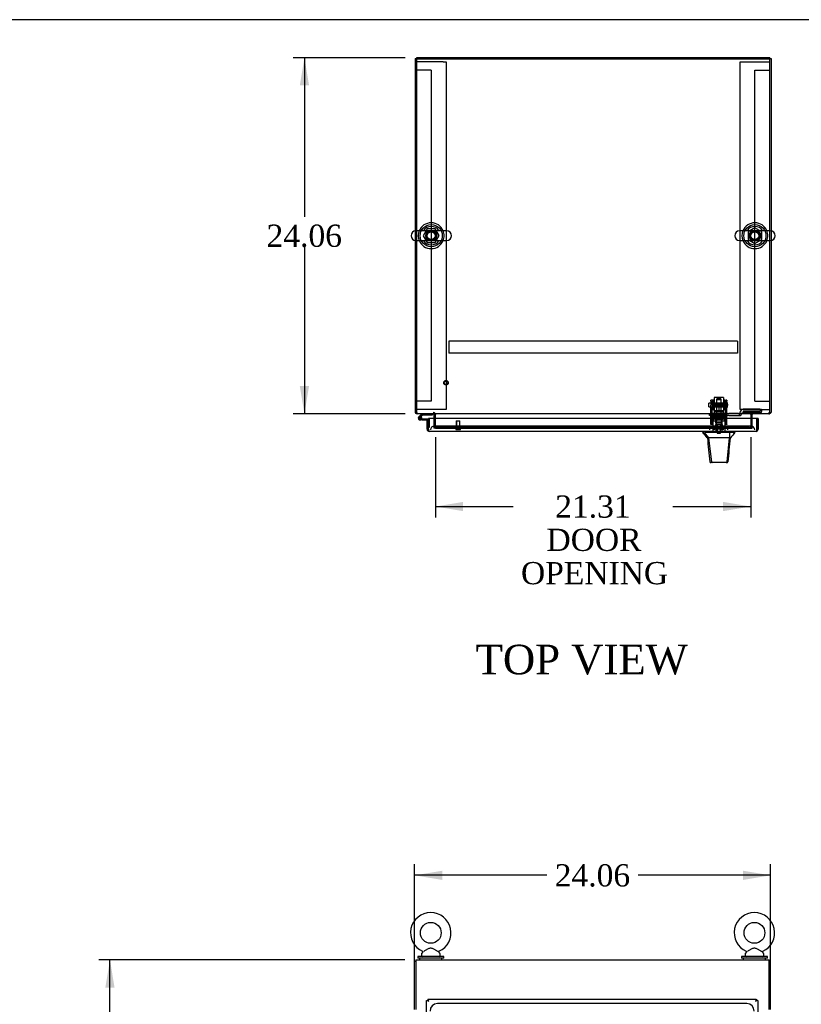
# Model space of a CAD drawing. Header units: inches. Extents: x 1 to 299, y -2 to 199.
# Tile 6 of 11: x 54 to 107, y 132 to 199. Entities that reach past the tile are written whole.
import ezdxf
from ezdxf.enums import TextEntityAlignment as Align
from ezdxf.lldxf.tags import DXFTag

# ---------------------------------------------------------------- set-up
doc = ezdxf.new("R2010")
doc.units = ezdxf.units.IN
doc.header["$MEASUREMENT"] = 0
for name, color, linetype in [('COM50677-1', 7, 'Continuous'), ('COM53964-2', 7, 'Continuous'), ('COM55523', 7, 'Continuous'), ('COM70215', 7, 'Continuous'), ('COM70220', 7, 'Continuous'), ('COM70757-2', 7, 'Continuous'), ('COM70763-2', 7, 'Continuous'), ('COM70764-7', 7, 'Continuous'), ('COM70838', 7, 'Continuous'), ('COM70839-3', 7, 'Continuous'), ('COM71203-5', 7, 'Continuous'), ('COM71205-7', 7, 'Continuous'), ('COM71206-4', 7, 'Continuous'), ('Default', 7, 'Continuous'), ('HAN86294', 7, 'Continuous'), ('HAN86294_NUT', 7, 'Continuous'), ('HAN86294_SCREW', 7, 'Continuous'), ('HAN86294_WASHER', 7, 'Continuous'), ('HAN_NUT', 7, 'Continuous'), ('NTS18024', 7, 'Continuous'), ('NTS18147', 7, 'Continuous'), ('ROL87452', 7, 'Continuous'), ('RVT17786', 7, 'Continuous'), ('RVT19000', 7, 'Continuous'), ('SCS86415', 7, 'Continuous'), ('SPC87322', 7, 'Continuous'), ('STD26122', 7, 'Continuous'), ('STD26258', 7, 'Continuous'), ('WAF25376', 7, 'Continuous'), ('WAF25377', 7, 'Continuous'), ('WAM254785', 7, 'Continuous'), ('WAM30038', 7, 'Continuous')]:
    doc.layers.add(name, color=color, linetype=linetype)
doc.styles.add('SEACAD_Times_New_Roman', font='times.ttf')
tags = doc.linetypes.add('HIDDEN2', pattern=[0.1875, 0.125, -0.0625]).pattern_tags.tags
tags[6:7] = [DXFTag(74, 4), DXFTag(75, 0), DXFTag(340, '0'), DXFTag(46, 0.0), DXFTag(50, 0.0), DXFTag(44, 0.0), DXFTag(45, 0.0)]
tags[4:5] = [DXFTag(74, 4), DXFTag(75, 0), DXFTag(340, '0'), DXFTag(46, 0.0), DXFTag(50, 0.0), DXFTag(44, 0.0), DXFTag(45, 0.0)]
doc.dimstyles.new('HAMMOND_(STH_-_300x200)', dxfattribs={"dimtxt": 1.5, "dimasz": 1.875, "dimexe": 0.75, "dimexo": 0.75, "dimgap": 0.375, "dimtad": 0, "dimtih": 1, "dimtoh": 1, "dimzin": 0, "dimdsep": 46, "dimtxsty": 'SEACAD_Times_New_Roman', "dimblk1": '_SE_FILLED', "dimblk2": '_SE_FILLED', "dimsah": 1, "dimcen": 0.75, "dimadec": 0, "dimazin": 0, "dimtfac": 0.8, "dimtofl": 0, "dimtmove": 0, "dimatfit": 3, "dimfxl": 1, "dimtolj": 1, "dimtzin": 0, "dimarcsym": 0})

# ---------------------------------------------------------------- blocks, each defined once
blk = doc.blocks.new('SE')
at = {"layer": 'COM70220', "color": 7, "linetype": 'HIDDEN2'}
for p, q in [((103.313, 132.444), (82.408, 132.444)), ((103.313, 132.443), (82.408, 132.443))]:
    blk.add_line(p, q, dxfattribs=at)
for centre, radius, start, end in [((82.408, 131.944), 0.5, 90, 180), ((82.408, 131.944), 0.499, 90, 180), ((103.313, 131.944), 0.5, 0, 90), ((103.313, 131.944), 0.499, 0, 90)]:
    blk.add_arc(centre, radius, start, end, dxfattribs=at)
at = {"layer": 'COM70757-2', "color": 7, "linetype": 'Continuous'}
for p, q in [((81.673, 70.307), (81.673, 132.649)), ((81.673, 132.649), (81.729, 132.649)), ((81.768, 132.649), (81.729, 132.649)), ((81.768, 132.744), (103.953, 132.744)), ((81.768, 132.744), (81.768, 132.688)), ((81.768, 132.65), (81.768, 132.688)), ((81.813, 132.604), (81.768, 132.65)), ((81.815, 132.602), (81.816, 132.601)), ((81.816, 132.602), (81.816, 132.601)), ((81.816, 132.602), (81.816, 132.602)), ((81.816, 132.601), (81.816, 132.601)), ((103.905, 132.602), (103.905, 132.601)), ((103.905, 132.602), (103.905, 132.602)), ((103.905, 132.602), (103.905, 132.602)), ((103.905, 132.601), (103.905, 132.602)), ((103.905, 132.601), (103.905, 132.601)), ((103.908, 132.605), (103.953, 132.649)), ((103.953, 132.744), (103.953, 132.688)), ((103.953, 132.65), (103.953, 132.688)), ((103.953, 132.649), (103.992, 132.649)), ((104.048, 132.649), (103.992, 132.649)), ((104.048, 132.649), (104.048, 70.307))]:
    blk.add_line(p, q, dxfattribs=at)
for centre, start, end in [((82.297, 133.579), 238.56128, 243.76327), ((80.838, 132.12), 26.23673, 31.43872), ((104.883, 132.12), 148.56128, 153.76327), ((103.423, 133.579), 296.23673, 301.43872)]:
    blk.add_arc(centre, 1.09, start, end, dxfattribs=at)
at = {"layer": 'COM70764-7', "color": 7, "linetype": 'Continuous'}
for p, q in [((80.956, 135.399), (104.826, 135.399)), ((80.956, 135.399), (80.956, 135.256)), ((80.956, 135.256), (80.956, 132.054)), ((104.826, 135.256), (104.826, 135.399)), ((104.826, 132.054), (104.826, 135.256))]:
    blk.add_line(p, q, dxfattribs=at)
at = {"layer": 'COM71203-5', "color": 7, "linetype": 'Continuous'}
for p, q in [((80.861, 132.054), (80.861, 135.304)), ((80.861, 135.304), (80.956, 135.304))]:
    blk.add_line(p, q, dxfattribs=at)
at = {"layer": 'COM71206-4', "color": 7, "linetype": 'Continuous'}
for p in [(104.826, 135.304), (104.921, 132.054)]:
    blk.add_line(p, (104.921, 135.304), dxfattribs=at)
at = {"layer": 'SCS86415', "color": 7, "linetype": 'Continuous'}
for p, q in [((81.331, 135.819), (81.331, 135.699)), ((81.41, 135.935), (81.345, 135.857)), ((82.567, 135.857), (82.501, 135.937)), ((82.581, 135.699), (82.581, 135.819)), ((103.201, 135.819), (103.201, 135.699)), ((103.28, 135.935), (103.215, 135.857)), ((104.437, 135.857), (104.371, 135.937)), ((104.451, 135.699), (104.451, 135.819))]:
    blk.add_line(p, q, dxfattribs=at)
for centre in [(81.956, 137.228), (103.826, 137.228)]:
    blk.add_circle(centre, 0.704, dxfattribs=at)
for centre, radius, start, end in [((81.956, 137.228), 1.367, 294.02999, 246.00425), ((103.826, 137.228), 1.367, 294.02999, 246.00425), ((81.391, 135.819), 0.06, 140.32138, 180), ((81.386, 135.953), 0.03, 323.3975, 61.95204), ((82.524, 135.955), 0.0274, 114.21808, 178.77758), ((82.521, 135.819), 0.06, 0, 39.67862), ((103.261, 135.819), 0.06, 140.32138, 180), ((103.256, 135.953), 0.03, 323.3975, 61.95204), ((104.394, 135.955), 0.0274, 114.21808, 178.77758), ((104.391, 135.819), 0.06, 0, 39.67862), ((81.391, 135.699), 0.06, 180, 270), ((82.521, 135.699), 0.06, 270, 0), ((103.261, 135.699), 0.06, 180, 270), ((104.391, 135.699), 0.06, 270, 0)]:
    blk.add_arc(centre, radius, start, end, dxfattribs=at)
for points in [[(82.503, 135.934), (82.503, 135.934), (82.485, 135.944), (82.438, 135.969), (82.418, 135.981), (82.373, 136.005), (82.349, 136.019), (82.271, 136.062), (82.216, 136.094), (82.129, 136.138), (82.1, 136.152), (82.039, 136.174), (82.007, 136.183), (81.942, 136.188), (81.909, 136.184), (81.847, 136.166), (81.817, 136.153), (81.728, 136.111), (81.673, 136.08), (81.567, 136.021), (81.517, 135.993), (81.478, 135.972)], [(104.373, 135.934), (104.373, 135.934), (104.355, 135.944), (104.308, 135.969), (104.288, 135.981), (104.243, 136.005), (104.219, 136.019), (104.141, 136.062), (104.086, 136.094), (103.999, 136.138), (103.97, 136.152), (103.909, 136.174), (103.877, 136.183), (103.812, 136.188), (103.779, 136.184), (103.717, 136.166), (103.687, 136.153), (103.598, 136.111), (103.543, 136.08), (103.437, 136.021), (103.387, 135.993), (103.348, 135.972)]]:
    blk.add_open_spline(points, degree=3, knots=[0.5685641, 0.5685641, 0.5685641, 0.5685641, 0.625, 0.625, 0.65625, 0.65625, 0.6875, 0.6875, 0.75, 0.75, 0.78125, 0.78125, 0.8125, 0.8125, 0.84375, 0.84375, 0.875, 0.875, 0.9375, 0.9375, 1, 1, 1, 1], dxfattribs=at)
at = {"layer": 'WAF25377', "color": 7, "linetype": 'Continuous'}
for p, q in [((82.831, 135.639), (81.081, 135.639)), ((81.081, 135.639), (81.081, 135.524)), ((82.831, 135.524), (81.081, 135.524)), ((82.831, 135.524), (82.831, 135.639)), ((104.701, 135.639), (102.951, 135.639)), ((102.951, 135.639), (102.951, 135.524)), ((104.701, 135.524), (102.951, 135.524)), ((104.701, 135.524), (104.701, 135.639))]:
    blk.add_line(p, q, dxfattribs=at)
at = {"layer": 'WAM254785', "color": 7, "linetype": 'Continuous'}
for p, q in [((81.206, 135.524), (81.206, 135.399)), ((82.706, 135.399), (82.706, 135.524)), ((103.076, 135.524), (103.076, 135.399)), ((104.576, 135.399), (104.576, 135.524))]:
    blk.add_line(p, q, dxfattribs=at)
blk = doc.blocks.new('SE1')
at = {"layer": 'COM50677-1', "color": 7, "linetype": 'HIDDEN2'}
for p, q in [((81.172, 196.081), (80.987, 196.081)), ((82.802, 196.081), (81.172, 196.081)), ((82.802, 196.081), (82.987, 196.081)), ((82.987, 196.081), (82.987, 172.581)), ((102.857, 196.081), (103.042, 196.081)), ((102.857, 172.581), (102.857, 196.081)), ((103.042, 196.081), (104.672, 196.081)), ((104.672, 196.081), (104.857, 196.081)), ((81.172, 172.581), (80.987, 172.581)), ((82.802, 172.581), (81.172, 172.581)), ((82.987, 172.581), (82.802, 172.581)), ((103.042, 172.581), (102.857, 172.581)), ((103.042, 172.581), (104.672, 172.581)), ((104.672, 172.581), (104.857, 172.581))]:
    blk.add_line(p, q, dxfattribs=at)
at = {"layer": 'COM53964-2', "color": 7, "linetype": 'HIDDEN2'}
for p, q in [((81.125, 195.516), (80.987, 195.516)), ((81.849, 195.516), (81.125, 195.516)), ((81.987, 195.516), (81.849, 195.516)), ((81.987, 195.516), (81.987, 173.141)), ((103.857, 173.141), (103.857, 195.516)), ((103.857, 195.516), (103.995, 195.516)), ((103.995, 195.516), (104.719, 195.516)), ((104.719, 195.516), (104.857, 195.516)), ((81.125, 173.141), (80.987, 173.141)), ((81.849, 173.141), (81.125, 173.141)), ((81.987, 173.141), (81.849, 173.141)), ((103.857, 173.141), (103.995, 173.141)), ((103.995, 173.141), (104.719, 173.141)), ((104.719, 173.141), (104.857, 173.141))]:
    blk.add_line(p, q, dxfattribs=at)
at = {"layer": 'COM55523', "color": 7, "linetype": 'Continuous'}
for p, q in [((81.361, 172.299), (81.15, 172.087)), ((81.166, 172.013), (81.166, 171.988)), ((81.214, 172.063), (81.387, 172.237)), ((81.241, 172.063), (81.216, 172.063)), ((81.216, 171.938), (81.241, 171.938)), ((81.345, 171.884), (81.229, 171.884)), ((81.291, 171.988), (81.291, 172.013)), ((81.346, 172.001), (81.291, 172.001)), ((81.345, 171.946), (81.332, 171.946)), ((81.799, 171.946), (81.345, 171.946)), ((81.345, 171.946), (81.345, 171.884)), ((81.345, 171.884), (81.799, 171.884)), ((81.387, 172.237), (82.082, 172.237)), ((81.799, 171.884), (81.799, 171.882)), ((82.082, 172.237), (82.082, 172.299)), ((81.799, 171.406), (81.799, 171.406))]:
    blk.add_line(p, q, dxfattribs=at)
at = {"layer": 'COM55523', "color": 7, "linetype": 'HIDDEN2'}
for p, q in [((81.193, 172.042), (81.214, 172.063)), ((81.332, 171.946), (81.229, 171.946)), ((81.291, 172.001), (81.284, 172.001)), ((81.284, 171.996), (81.345, 171.99)), ((81.361, 172.299), (81.361, 172.299)), ((82.082, 172.299), (81.361, 172.299)), ((81.836, 171.946), (81.799, 171.946)), ((81.861, 171.406), (81.861, 171.921)), ((82.082, 172.299), (82.082, 172.299)), ((81.799, 171.406), (81.861, 171.406))]:
    blk.add_line(p, q, dxfattribs=at)
at = {"layer": 'COM55523', "color": 7, "linetype": 'Continuous'}
for centre, radius, start, end in [((81.229, 172.001), 0.117, 132.39205, 0), ((81.216, 172.013), 0.05, 90, 180), ((81.216, 171.988), 0.05, 180, 270), ((81.241, 172.013), 0.05, 0, 90), ((81.241, 171.988), 0.05, 270, 0), ((81.229, 172.001), 0.117, 0, 72.97263)]:
    blk.add_arc(centre, radius, start, end, dxfattribs=at)
at = {"layer": 'COM55523', "color": 7, "linetype": 'HIDDEN2'}
for centre, radius, start, end in [((81.229, 172.001), 0.117, 72.97263, 132.39205), ((81.229, 172.001), 0.055, 131.19588, 0), ((81.229, 172.001), 0.055, 0, 131.19588), ((81.836, 171.921), 0.025, 0, 90)]:
    blk.add_arc(centre, radius, start, end, dxfattribs=at)
at = {"layer": 'COM70215', "color": 7, "linetype": 'HIDDEN2'}
for p, q in [((102.672, 177.207), (83.172, 177.207)), ((83.172, 177.207), (83.172, 177.164)), ((83.172, 177.164), (83.172, 176.437)), ((102.672, 177.207), (102.672, 177.164)), ((102.672, 177.164), (102.672, 176.437)), ((83.172, 176.437), (83.172, 176.394)), ((102.672, 176.394), (83.172, 176.394)), ((102.672, 176.437), (102.672, 176.394))]:
    blk.add_line(p, q, dxfattribs=at)
at = {"layer": 'COM70220', "color": 7, "linetype": 'HIDDEN2'}
for p, q in [((82.439, 171.457), (82.189, 171.457)), ((103.344, 171.457), (82.439, 171.457)), ((103.594, 171.457), (103.344, 171.457))]:
    blk.add_line(p, q, dxfattribs=at)
for centre, start, end in [((82.189, 171.207), 90, 180), ((103.594, 171.207), 0, 90)]:
    blk.add_arc(centre, 0.25, start, end, dxfattribs=at)
at = {"layer": 'COM70757-2', "color": 7, "linetype": 'Continuous'}
for p, q in [((81.704, 171.882), (81.799, 171.882)), ((81.704, 171.255), (81.704, 171.882)), ((103.984, 171.987), (81.799, 171.987)), ((81.799, 171.255), (81.799, 171.987)), ((81.799, 171.255), (81.799, 171.882)), ((103.984, 171.255), (103.984, 171.987)), ((104.079, 171.987), (103.984, 171.987)), ((103.984, 171.987), (103.984, 171.255)), ((104.079, 171.987), (104.079, 171.255)), ((81.799, 171.192), (81.76, 171.142)), ((81.799, 171.255), (81.799, 171.255)), ((81.799, 171.255), (81.799, 171.142)), ((81.799, 171.255), (81.799, 171.192)), ((81.846, 171.112), (81.847, 171.112)), ((103.936, 171.112), (81.847, 171.112)), ((81.847, 171.112), (81.847, 171.112)), ((81.847, 171.112), (81.847, 171.112)), ((103.936, 171.112), (103.936, 171.112)), ((103.936, 171.112), (103.936, 171.112)), ((103.984, 171.255), (103.984, 171.255)), ((103.984, 171.255), (103.984, 171.142)), ((103.984, 171.192), (103.984, 171.255)), ((103.984, 171.192), (104.023, 171.142))]:
    blk.add_line(p, q, dxfattribs=at)
for centre, start, end in [((81.847, 171.255), 180, 232.49641), ((81.847, 171.255), 232.49641, 269.84393), ((81.847, 171.255), 269.92383, 270), ((103.936, 171.255), 270.15607, 307.50359), ((103.936, 171.255), 270, 270.07617), ((103.936, 171.255), 307.50359, 0)]:
    blk.add_arc(centre, 0.143, start, end, dxfattribs=at)
for points in [[(81.799, 171.142), (81.807, 171.132), (81.815, 171.125), (81.827, 171.117), (81.831, 171.115), (81.839, 171.113), (81.843, 171.112), (81.847, 171.112)], [(103.984, 171.142), (103.976, 171.132), (103.968, 171.125), (103.956, 171.117), (103.952, 171.115), (103.944, 171.113), (103.94, 171.112), (103.936, 171.112)]]:
    blk.add_open_spline(points, degree=3, knots=[0, 0, 0, 0, 0.5, 0.5, 0.75, 0.75, 1, 1, 1, 1], dxfattribs=at)
at = {"layer": 'COM70763-2', "color": 7, "linetype": 'Continuous'}
for p, q in [((104.857, 196.359), (80.987, 196.359)), ((80.987, 196.359), (80.987, 196.299)), ((104.857, 196.359), (104.857, 196.299))]:
    blk.add_line(p, q, dxfattribs=at)
at = {"layer": 'COM70763-2', "color": 7, "linetype": 'HIDDEN2'}
blk.add_line((104.857, 196.264), (80.987, 196.264), dxfattribs=at)
at = {"layer": 'COM70764-7', "color": 7, "linetype": 'Continuous'}
for p, q in [((104.857, 196.299), (80.987, 196.299)), ((80.987, 196.299), (80.987, 184.662)), ((104.857, 184.662), (104.857, 196.299)), ((80.987, 184), (80.987, 172.442)), ((104.857, 172.442), (104.857, 184)), ((80.987, 172.442), (80.987, 172.299)), ((104.857, 172.299), (104.857, 172.442)), ((104.857, 172.299), (80.987, 172.299)), ((82.267, 172.299), (82.267, 172.251)), ((82.267, 171.987), (82.267, 172.251)), ((103.577, 172.251), (103.577, 172.299)), ((103.577, 172.251), (103.577, 171.987))]:
    blk.add_line(p, q, dxfattribs=at)
at = {"layer": 'COM70764-7', "color": 7, "linetype": 'HIDDEN2'}
for p, q in [((80.987, 184.662), (80.987, 184)), ((104.857, 184), (104.857, 184.662)), ((82.267, 171.475), (82.267, 171.987)), ((103.577, 171.987), (103.577, 171.475)), ((82.267, 171.428), (82.267, 171.475)), ((82.267, 171.332), (82.267, 171.428)), ((82.268, 171.334), (82.267, 171.332)), ((82.267, 171.332), (82.267, 171.332)), ((82.267, 171.332), (103.577, 171.332)), ((82.268, 171.428), (82.268, 171.427)), ((103.327, 171.468), (82.517, 171.468)), ((103.327, 171.374), (82.517, 171.374)), ((103.577, 171.475), (103.577, 171.428)), ((103.577, 171.427), (103.577, 171.428)), ((103.577, 171.428), (103.577, 171.332)), ((103.577, 171.332), (103.577, 171.334)), ((103.577, 171.332), (103.577, 171.332))]:
    blk.add_line(p, q, dxfattribs=at)
for centre in [(81.987, 184.331), (103.857, 184.331)]:
    blk.add_circle(centre, 0.375, dxfattribs=at)
for centre, major_axis, start_param, end_param in [((82.517, 171.424), (-0.25, 0), 4.712389, 6.211302), ((82.517, 171.331), (0.25, 0), 1.570796, 3.06971), ((103.327, 171.424), (-0.25, 0), 3.213475, 4.712389), ((103.327, 171.331), (0.25, 0), 0.071883, 1.570796)]:
    blk.add_ellipse(centre, major_axis=major_axis, ratio=0.173648, start_param=start_param, end_param=end_param, dxfattribs=at)
at = {"layer": 'COM70838', "color": 7, "linetype": 'HIDDEN2'}
for p, q in [((100.797, 172.189), (100.797, 172.314)), ((100.797, 172.314), (100.922, 172.314)), ((101.404, 172.314), (100.922, 172.314)), ((102.005, 172.314), (101.439, 172.314)), ((102.005, 172.314), (102.093, 172.314)), ((102.752, 172.314), (102.093, 172.314)), ((102.807, 172.189), (102.807, 172.328)), ((102.869, 172.408), (102.869, 172.431)), ((104.182, 172.601), (103.062, 172.601)), ((103.062, 172.475), (104.182, 172.475)), ((103.062, 172.475), (103.062, 172.372)), ((103.062, 172.375), (104.307, 172.375)), ((104.307, 172.583), (104.307, 172.456)), ((104.307, 172.375), (104.307, 172.456)), ((100.922, 172.189), (100.797, 172.189)), ((100.922, 172.189), (102.005, 172.189)), ((102.093, 172.189), (102.005, 172.189)), ((102.093, 172.189), (102.807, 172.189)), ((102.807, 172.189), (102.877, 172.189)), ((102.937, 172.249), (102.937, 172.247))]:
    blk.add_line(p, q, dxfattribs=at)
for centre, radius, start, end in [((102.752, 172.431), 0.117, 270, 298.03984), ((102.752, 172.431), 0.117, 298.03984, 0), ((103.062, 172.408), 0.193, 90, 180), ((103.062, 172.247), 0.125, 90, 180), ((102.877, 172.249), 0.06, 270, 0)]:
    blk.add_arc(centre, radius, start, end, dxfattribs=at)
for centre, major_axis, start_param, end_param in [((104.182, 172.583), (-0.125, 0), 3.141593, 4.712389), ((104.182, 172.456), (0.125, 0), 0, 1.570796)]:
    blk.add_ellipse(centre, major_axis=major_axis, ratio=0.145455, start_param=start_param, end_param=end_param, dxfattribs=at)
at = {"layer": 'COM70839-3', "color": 7, "linetype": 'HIDDEN2'}
for p, q in [((100.891, 173.146), (100.891, 173.223)), ((100.961, 173.223), (100.891, 173.223)), ((100.891, 173.146), (100.891, 172.886)), ((100.961, 173.223), (100.961, 173.146)), ((100.961, 172.886), (100.961, 173.146)), ((101.883, 173.146), (101.883, 173.223)), ((101.953, 173.223), (101.883, 173.223)), ((101.883, 173.146), (101.883, 172.886)), ((101.953, 173.223), (101.953, 173.146)), ((101.953, 172.886), (101.953, 173.146)), ((100.891, 172.723), (100.891, 172.886)), ((100.891, 171.592), (100.891, 172.723)), ((101.883, 172.903), (100.961, 172.903)), ((100.961, 172.886), (100.961, 172.723)), ((100.961, 172.838), (101.883, 172.838)), ((100.961, 171.592), (100.961, 172.723)), ((101.883, 172.723), (101.883, 172.886)), ((101.883, 171.592), (101.883, 172.723)), ((101.953, 172.886), (101.953, 172.723)), ((101.953, 171.592), (101.953, 172.723)), ((101.883, 172.044), (100.961, 172.044)), ((100.891, 171.583), (100.891, 171.592)), ((100.961, 171.583), (100.891, 171.583)), ((100.961, 171.592), (100.961, 171.583)), ((101.883, 171.583), (101.883, 171.592)), ((101.953, 171.583), (101.883, 171.583)), ((101.953, 171.592), (101.953, 171.583))]:
    blk.add_line(p, q, dxfattribs=at)
at = {"layer": 'COM71203-5', "color": 7, "linetype": 'Continuous'}
for p, q in [((80.892, 196.299), (80.892, 184.657)), ((80.892, 196.299), (80.987, 196.299)), ((80.892, 184.005), (80.892, 172.394)), ((80.892, 172.394), (80.987, 172.394)), ((82.172, 172.251), (82.172, 171.987))]:
    blk.add_line(p, q, dxfattribs=at)
at = {"layer": 'COM71203-5', "color": 7, "linetype": 'HIDDEN2'}
for p, q in [((80.892, 184.657), (80.892, 184.005)), ((82.172, 171.987), (82.172, 171.332)), ((82.267, 171.332), (82.172, 171.332))]:
    blk.add_line(p, q, dxfattribs=at)
at = {"layer": 'COM71203-5', "color": 7, "linetype": 'Continuous'}
for centre, radius, start, end in [((81.035, 172.442), 0.143, 199.61294, 250.38706), ((82.124, 172.251), 0.048, 0, 90), ((82.124, 172.251), 0.143, 0, 19.61294)]:
    blk.add_arc(centre, radius, start, end, dxfattribs=at)
at = {"layer": 'COM71203-5', "color": 7, "linetype": 'HIDDEN2'}
for centre, radius, start, end in [((81.035, 172.442), 0.048, 180, 270), ((81.035, 172.442), 0.143, 250.38706, 270), ((82.124, 172.251), 0.143, 19.61294, 90)]:
    blk.add_arc(centre, radius, start, end, dxfattribs=at)
at = {"layer": 'COM71205-7', "color": 7, "linetype": 'HIDDEN2'}
blk.add_line((82.267, 171.332), (103.577, 171.332), dxfattribs=at)
at = {"layer": 'COM71206-4', "color": 7, "linetype": 'Continuous'}
for p, q in [((104.857, 196.299), (104.952, 196.299)), ((104.952, 196.299), (104.952, 184.657)), ((104.952, 184.005), (104.952, 172.394)), ((104.857, 172.394), (104.952, 172.394)), ((103.672, 171.987), (103.672, 172.251))]:
    blk.add_line(p, q, dxfattribs=at)
at = {"layer": 'COM71206-4', "color": 7, "linetype": 'HIDDEN2'}
for p, q in [((104.952, 184.657), (104.952, 184.005)), ((103.672, 171.332), (103.672, 171.987)), ((103.577, 171.332), (103.672, 171.332))]:
    blk.add_line(p, q, dxfattribs=at)
for centre, radius, start, end in [((103.72, 172.251), 0.143, 90, 160.38706), ((104.809, 172.442), 0.048, 270, 0), ((104.809, 172.442), 0.143, 270, 289.61294)]:
    blk.add_arc(centre, radius, start, end, dxfattribs=at)
at = {"layer": 'COM71206-4', "color": 7, "linetype": 'Continuous'}
for centre, radius, start, end in [((104.809, 172.442), 0.143, 289.61294, 340.38706), ((103.72, 172.251), 0.143, 160.38706, 180), ((103.72, 172.251), 0.048, 90, 180)]:
    blk.add_arc(centre, radius, start, end, dxfattribs=at)
at = {"layer": 'HAN86294', "color": 7, "linetype": 'HIDDEN2'}
for p, q in [((101.292, 173.304), (101.262, 173.274)), ((101.262, 173.274), (101.582, 173.274)), ((101.262, 173.274), (101.262, 172.314)), ((101.552, 173.304), (101.292, 173.304)), ((101.582, 173.274), (101.552, 173.304)), ((101.582, 172.314), (101.582, 173.274)), ((101.026, 171.814), (101.222, 171.814)), ((101.026, 171.814), (101.026, 171.112)), ((101.222, 171.814), (101.621, 171.814)), ((101.222, 171.814), (101.222, 171.112)), ((101.262, 171.939), (101.262, 171.814)), ((101.262, 171.939), (101.422, 171.939)), ((101.422, 171.939), (101.582, 171.939)), ((101.582, 171.939), (101.582, 171.814)), ((101.621, 171.814), (101.817, 171.814)), ((101.621, 171.814), (101.621, 171.112)), ((101.817, 171.814), (101.817, 171.112))]:
    blk.add_line(p, q, dxfattribs=at)
at = {"layer": 'HAN86294', "color": 7, "linetype": 'Continuous'}
for p, q in [((100.332, 171.112), (100.332, 171.029)), ((100.332, 171.032), (100.404, 171.032)), ((100.431, 171.032), (100.714, 170.677)), ((100.523, 171.032), (100.445, 171.032)), ((102.14, 171.032), (100.523, 171.032)), ((102.321, 171.032), (102.14, 171.032)), ((102.398, 171.032), (102.321, 171.032)), ((102.398, 171.032), (102.512, 171.032)), ((102.512, 171.029), (102.512, 171.112)), ((100.632, 170.677), (100.646, 170.677)), ((100.714, 170.677), (100.646, 170.677)), ((100.76, 170.677), (100.714, 170.677)), ((100.714, 170.677), (100.93, 169.039)), ((100.852, 170.677), (100.76, 170.677)), ((102.129, 170.677), (100.852, 170.677)), ((102.129, 170.677), (101.965, 169.042)), ((102.158, 170.677), (102.129, 170.677)), ((102.174, 170.677), (102.158, 170.677)), ((102.184, 170.677), (102.174, 170.677)), ((102.184, 170.677), (102.212, 170.677)), ((100.816, 169.052), (100.816, 169.051)), ((100.976, 168.997), (100.876, 168.997)), ((101.913, 168.997), (100.976, 168.997)), ((101.967, 168.997), (101.913, 168.997)), ((102.027, 169.051), (102.027, 169.053))]:
    blk.add_line(p, q, dxfattribs=at)
for centre, radius, start, end in [((96.54, 167.4), 5.251, 38.61726, 43.76657), ((114.627, 160.488), 16.062, 138.96729, 140.62542), ((40.167, 176.721), 62.32, 353.47841, 354.43409), ((100.876, 169.057), 0.06, 185.9929, 270.00753), ((101.911, 169.052), 0.0554, 272.13096, 348.82925), ((101.967, 169.057), 0.06, 269.99107, 354.42424)]:
    blk.add_arc(centre, radius, start, end, dxfattribs=at)
for points in [[(102.14, 171.032), (102.137, 170.914), (102.133, 170.795), (102.129, 170.677)], [(100.646, 170.677), (100.703, 170.135), (100.759, 169.594), (100.816, 169.052)], [(102.184, 170.677), (102.132, 170.136), (102.079, 169.594), (102.027, 169.053)]]:
    blk.add_open_spline(points, degree=3, dxfattribs=at)
blk.add_open_spline([(100.93, 169.039), (100.933, 169.027), (100.939, 169.016), (100.955, 169.001), (100.966, 168.997), (100.976, 168.997)], degree=3, knots=[0, 0, 0, 0, 0.5, 0.5, 1, 1, 1, 1], dxfattribs=at)
at = {"layer": 'HAN86294_NUT', "color": 7, "linetype": 'HIDDEN2'}
for p, q in [((101.089, 172.906), (101.089, 172.856)), ((101.089, 172.856), (101.256, 172.856)), ((101.089, 172.856), (101.089, 172.531)), ((101.089, 172.531), (101.422, 172.531)), ((101.724, 172.936), (101.119, 172.936)), ((101.256, 172.856), (101.422, 172.856)), ((101.422, 172.856), (101.588, 172.856)), ((101.422, 172.856), (101.422, 172.531)), ((101.422, 172.531), (101.754, 172.531)), ((101.588, 172.856), (101.754, 172.856)), ((101.754, 172.856), (101.754, 172.906)), ((101.754, 172.856), (101.754, 172.531))]:
    blk.add_line(p, q, dxfattribs=at)
for centre, start, end in [((101.119, 172.906), 90, 180), ((101.724, 172.906), 0, 90)]:
    blk.add_arc(centre, 0.03, start, end, dxfattribs=at)
at = {"layer": 'HAN86294_SCREW', "color": 7, "linetype": 'HIDDEN2'}
for p, q in [((101.159, 171.427), (101.684, 171.427)), ((101.159, 171.427), (101.159, 171.357)), ((101.159, 171.357), (101.684, 171.357)), ((101.311, 171.564), (101.199, 171.564)), ((101.199, 171.564), (101.199, 171.427)), ((101.306, 171.357), (101.306, 170.982)), ((101.306, 170.982), (101.538, 170.982)), ((101.533, 171.564), (101.311, 171.564)), ((101.311, 171.564), (101.311, 171.427)), ((101.644, 171.564), (101.533, 171.564)), ((101.533, 171.564), (101.533, 171.427)), ((101.538, 170.982), (101.538, 171.357)), ((101.644, 171.564), (101.644, 171.427)), ((101.684, 171.357), (101.684, 171.427))]:
    blk.add_line(p, q, dxfattribs=at)
at = {"layer": 'HAN86294_WASHER', "color": 7, "linetype": 'HIDDEN2'}
for p, q in [((101.733, 171.327), (101.11, 171.327)), ((101.11, 171.327), (101.11, 171.267)), ((101.733, 171.267), (101.11, 171.267)), ((101.11, 171.267), (101.11, 171.207)), ((101.733, 171.267), (101.11, 171.267)), ((101.733, 171.267), (101.733, 171.327)), ((101.733, 171.207), (101.733, 171.267))]:
    blk.add_line(p, q, dxfattribs=at)
at = {"layer": 'HAN_NUT', "color": 7, "linetype": 'HIDDEN2'}
for p, q in [((101.116, 171.422), (100.81, 171.422)), ((100.81, 171.207), (100.81, 171.422)), ((101.728, 171.422), (101.116, 171.422)), ((101.116, 171.207), (101.116, 171.422)), ((102.034, 171.422), (101.728, 171.422)), ((101.728, 171.207), (101.728, 171.422)), ((102.034, 171.207), (102.034, 171.422))]:
    blk.add_line(p, q, dxfattribs=at)
at = {"layer": 'NTS18024', "color": 7, "linetype": 'HIDDEN2'}
for p, q in [((81.724, 184.796), (81.452, 184.331)), ((81.452, 184.331), (81.724, 183.866)), ((82.25, 184.796), (81.724, 184.796)), ((82.525, 184.335), (82.25, 184.796)), ((82.25, 183.866), (82.525, 184.335)), ((103.853, 184.869), (103.392, 184.594)), ((103.392, 184.594), (103.392, 184.068)), ((104.322, 184.594), (103.853, 184.869)), ((104.322, 184.068), (104.322, 184.594)), ((81.724, 183.866), (82.25, 183.866)), ((103.392, 184.068), (103.857, 183.796)), ((103.857, 183.796), (104.322, 184.068))]:
    blk.add_line(p, q, dxfattribs=at)
for centre in [(81.987, 184.331), (103.857, 184.331)]:
    blk.add_circle(centre, 0.263, dxfattribs=at)
at = {"layer": 'NTS18147', "color": 7, "linetype": 'HIDDEN2'}
for p, q in [((100.959, 172.24), (100.959, 172.178)), ((101.022, 172.24), (100.959, 172.24)), ((100.959, 172.24), (100.959, 172.24)), ((101.022, 172.24), (100.959, 172.24)), ((101.027, 172.178), (100.959, 172.178)), ((100.959, 172.178), (100.959, 172.115)), ((101.027, 172.178), (100.959, 172.178)), ((100.959, 172.115), (101.027, 172.115)), ((100.959, 172.115), (101.027, 172.115)), ((101.022, 172.24), (101.022, 172.178)), ((101.022, 172.24), (101.022, 172.24)), ((101.027, 172.115), (101.027, 172.178)), ((101.027, 172.178), (101.027, 172.178)), ((101.027, 172.115), (101.354, 172.115)), ((101.027, 172.115), (101.354, 172.115)), ((101.222, 172.24), (101.19, 172.24)), ((101.222, 172.24), (101.19, 172.24)), ((101.202, 172.115), (101.202, 171.677)), ((101.202, 172.115), (101.202, 172.115)), ((101.642, 171.678), (101.202, 171.678)), ((101.642, 171.677), (101.202, 171.677)), ((101.49, 172.178), (101.354, 172.178)), ((101.354, 172.178), (101.354, 172.115)), ((101.49, 172.178), (101.354, 172.178)), ((101.354, 172.178), (101.354, 172.178)), ((101.354, 172.115), (101.49, 172.115)), ((101.354, 172.115), (101.49, 172.115)), ((101.49, 172.115), (101.49, 172.178)), ((101.49, 172.178), (101.49, 172.178)), ((101.49, 172.115), (101.817, 172.115)), ((101.49, 172.115), (101.817, 172.115)), ((101.653, 172.24), (101.622, 172.24)), ((101.653, 172.24), (101.622, 172.24)), ((101.642, 171.677), (101.642, 172.115)), ((101.642, 172.115), (101.642, 172.115)), ((101.885, 172.178), (101.817, 172.178)), ((101.817, 172.178), (101.817, 172.115)), ((101.885, 172.178), (101.817, 172.178)), ((101.817, 172.178), (101.817, 172.178)), ((101.817, 172.115), (101.885, 172.115)), ((101.817, 172.115), (101.885, 172.115)), ((101.822, 172.178), (101.822, 172.24)), ((101.885, 172.24), (101.822, 172.24)), ((101.822, 172.24), (101.822, 172.24)), ((101.885, 172.24), (101.822, 172.24)), ((101.885, 172.178), (101.885, 172.24)), ((101.885, 172.24), (101.885, 172.24)), ((101.885, 172.115), (101.885, 172.178))]:
    blk.add_line(p, q, dxfattribs=at)
for centre, start_param, end_param in [((101.19, 171.922), 2.506883, 3.776302), ((101.19, 171.922), 2.506883, 3.776302), ((101.222, 171.922), 2.506883, 3.141593), ((101.222, 171.922), 2.506883, 3.141593), ((101.622, 171.922), 3.141593, 3.776302), ((101.622, 171.922), 3.141593, 3.776302), ((101.653, 171.922), 2.506883, 3.776302), ((101.653, 171.922), 2.506883, 3.776302)]:
    blk.add_ellipse(centre, major_axis=(0, -0.318), ratio=0.866025, start_param=start_param, end_param=end_param, dxfattribs=at)
at = {"layer": 'ROL87452', "color": 7, "linetype": 'HIDDEN2'}
for p, q in [((101.109, 173.394), (101.109, 172.394)), ((101.734, 173.394), (101.109, 173.394)), ((101.734, 173.394), (101.734, 172.394))]:
    blk.add_line(p, q, dxfattribs=at)
at = {"layer": 'RVT17786', "color": 7, "linetype": 'HIDDEN2'}
for p, q in [((100.743, 172.769), (100.743, 173.019)), ((101.953, 173.019), (100.743, 173.019)), ((100.743, 172.769), (101.953, 172.769))]:
    blk.add_line(p, q, dxfattribs=at)
blk.add_arc((101.72, 172.894), 0.318, 317.12909, 42.87091, dxfattribs=at)
at = {"layer": 'RVT19000', "color": 7, "linetype": 'HIDDEN2'}
for p, q in [((101.734, 172.427), (101.109, 172.427)), ((101.109, 172.394), (101.109, 172.314)), ((101.227, 172.314), (101.227, 172.189)), ((101.439, 172.314), (101.404, 172.314)), ((101.617, 172.189), (101.617, 172.314)), ((101.734, 172.314), (101.734, 172.394)), ((101.281, 172.189), (101.281, 171.977)), ((101.562, 171.977), (101.281, 171.977)), ((101.562, 171.977), (101.562, 172.189))]:
    blk.add_line(p, q, dxfattribs=at)
at = {"layer": 'SCS86415', "color": 7, "linetype": 'Continuous'}
for p, q in [((83.023, 184.662), (80.952, 184.662)), ((104.893, 184.662), (102.822, 184.662)), ((80.952, 184), (83.023, 184)), ((102.822, 184), (104.893, 184))]:
    blk.add_line(p, q, dxfattribs=at)
for centre, radius, start, end in [((81.987, 184.331), 0.625, 32.00545, 147.99455), ((103.857, 184.331), 0.625, 32.00545, 147.99455), ((80.952, 184.331), 0.331, 90, 270), ((83.023, 184.331), 0.331, 270, 90), ((102.822, 184.331), 0.331, 90, 270), ((104.893, 184.331), 0.331, 270, 90), ((81.987, 184.331), 0.625, 212.00545, 327.99455), ((103.857, 184.331), 0.625, 212.00545, 327.99455)]:
    blk.add_arc(centre, radius, start, end, dxfattribs=at)
for points in [[(82.197, 183.998), (82.194, 183.997), (82.192, 183.997), (82.16, 183.993), (82.131, 183.992), (82.07, 183.992), (82.038, 183.993), (81.987, 183.993), (81.968, 183.993), (81.949, 183.993)], [(104.067, 183.998), (104.064, 183.997), (104.062, 183.997), (104.03, 183.993), (104.001, 183.992), (103.94, 183.992), (103.908, 183.993), (103.857, 183.993), (103.838, 183.993), (103.819, 183.993)]]:
    blk.add_open_spline(points, degree=3, knots=[0.74722968, 0.74722968, 0.74722968, 0.74722968, 0.75, 0.75, 0.78125, 0.78125, 0.8125, 0.8125, 0.83073551, 0.83073551, 0.83073551, 0.83073551], dxfattribs=at)
at = {"layer": 'SPC87322', "color": 7, "linetype": 'HIDDEN2'}
for p, q in [((101.184, 172.314), (101.184, 172.189)), ((101.194, 172.314), (101.194, 172.189)), ((101.649, 172.314), (101.649, 172.189)), ((101.659, 172.314), (101.659, 172.189)), ((101.029, 172.189), (101.029, 171.814)), ((101.814, 171.814), (101.814, 172.189))]:
    blk.add_line(p, q, dxfattribs=at)
at = {"layer": 'STD26122', "color": 7, "linetype": 'HIDDEN2'}
for p, q in [((101.272, 172.207), (101.237, 172.172)), ((101.237, 172.172), (101.607, 172.172)), ((101.237, 172.172), (101.237, 171.207)), ((101.572, 172.207), (101.272, 172.207)), ((101.607, 172.172), (101.572, 172.207)), ((101.607, 171.207), (101.607, 172.172))]:
    blk.add_line(p, q, dxfattribs=at)
at = {"layer": 'STD26258', "color": 7, "linetype": 'HIDDEN2'}
for p, q in [((83.674, 171.832), (83.924, 171.832)), ((83.674, 171.832), (83.674, 171.238)), ((83.704, 171.832), (83.704, 171.238)), ((83.893, 171.832), (83.893, 171.238)), ((83.924, 171.238), (83.924, 171.832)), ((83.643, 171.238), (83.955, 171.238)), ((83.643, 171.238), (83.643, 171.207)), ((83.955, 171.207), (83.955, 171.238))]:
    blk.add_line(p, q, dxfattribs=at)
for radius in [0.156, 0.125]:
    blk.add_circle((82.987, 174.394), radius, dxfattribs=at)
at = {"layer": 'WAF25376', "color": 7, "linetype": 'HIDDEN2'}
for p, q in [((100.985, 173.209), (100.985, 172.579)), ((101.085, 173.209), (100.985, 173.209)), ((101.085, 173.209), (101.085, 172.579)), ((101.759, 172.579), (101.759, 173.209)), ((101.859, 173.209), (101.759, 173.209)), ((101.859, 172.579), (101.859, 173.209)), ((100.985, 172.579), (101.085, 172.579)), ((101.759, 172.579), (101.859, 172.579))]:
    blk.add_line(p, q, dxfattribs=at)
at = {"layer": 'WAF25377', "color": 7, "linetype": 'HIDDEN2'}
for centre in [(81.987, 184.331), (103.857, 184.331)]:
    blk.add_circle(centre, 0.34, dxfattribs=at)
at = {"layer": 'WAF25377', "color": 7, "linetype": 'Continuous'}
for centre, start, end in [((81.987, 184.331), 22.24522, 157.75478), ((103.857, 184.331), 22.24522, 157.75478), ((81.987, 184.331), 202.24522, 337.75478), ((103.857, 184.331), 202.24522, 337.75478)]:
    blk.add_arc(centre, 0.875, start, end, dxfattribs=at)
at = {"layer": 'WAF25377', "color": 7, "linetype": 'HIDDEN2'}
for centre, start, end in [((81.987, 184.331), 157.75478, 202.24522), ((81.987, 184.331), 0, 22.24522), ((81.987, 184.331), 337.75478, 0), ((103.857, 184.331), 157.75478, 202.24522), ((103.857, 184.331), 0, 22.24522), ((103.857, 184.331), 337.75478, 0)]:
    blk.add_arc(centre, 0.875, start, end, dxfattribs=at)
at = {"layer": 'WAM254785', "color": 7, "linetype": 'HIDDEN2'}
for centre, radius in [((81.987, 184.331), 0.75), ((103.857, 184.331), 0.75), ((81.987, 184.331), 0.312), ((103.857, 184.331), 0.312)]:
    blk.add_circle(centre, radius, dxfattribs=at)
at = {"layer": 'WAM30038', "color": 7, "linetype": 'HIDDEN2'}
for p, q in [((101.047, 171.99), (101.797, 171.99)), ((101.047, 171.99), (101.047, 171.966)), ((101.047, 171.99), (101.797, 171.99)), ((101.047, 171.99), (101.047, 171.99)), ((101.047, 171.966), (101.797, 171.966)), ((101.047, 171.966), (101.797, 171.966)), ((101.248, 171.902), (101.193, 171.902)), ((101.248, 171.902), (101.193, 171.902)), ((101.22, 171.947), (101.248, 171.902)), ((101.22, 171.947), (101.248, 171.902)), ((101.261, 171.918), (101.236, 171.957)), ((101.273, 171.902), (101.244, 171.947)), ((101.273, 171.902), (101.244, 171.947)), ((101.248, 171.902), (101.261, 171.918)), ((101.248, 171.902), (101.261, 171.918)), ((101.404, 171.902), (101.273, 171.902)), ((101.404, 171.902), (101.273, 171.902)), ((101.404, 171.947), (101.404, 171.902)), ((101.439, 171.902), (101.439, 171.947)), ((101.571, 171.902), (101.439, 171.902)), ((101.571, 171.902), (101.439, 171.902)), ((101.599, 171.947), (101.571, 171.902)), ((101.599, 171.947), (101.571, 171.902)), ((101.607, 171.956), (101.583, 171.918)), ((101.583, 171.918), (101.596, 171.902)), ((101.583, 171.918), (101.596, 171.902)), ((101.596, 171.902), (101.624, 171.947)), ((101.596, 171.902), (101.624, 171.947)), ((101.65, 171.902), (101.596, 171.902)), ((101.65, 171.902), (101.596, 171.902)), ((101.797, 171.966), (101.797, 171.99)), ((101.797, 171.99), (101.797, 171.99))]:
    blk.add_line(p, q, dxfattribs=at)
for centre, radius, start, end in [((100.519, 171.381), 0.85, 41.70584, 43.44931), ((101.422, 171.948), 0.0181, 91.77183, 183.07302), ((101.421, 171.948), 0.0182, 357.1609, 87.99424), ((102.328, 171.379), 0.854, 136.55474, 138.29011)]:
    blk.add_arc(centre, radius, start, end, dxfattribs=at)
for points, knots in [([(101.193, 171.902), (101.182, 171.915), (101.171, 171.928), (101.159, 171.941), (101.157, 171.943), (101.155, 171.945), (101.153, 171.947)], [0, 0, 0, 0, 0.858552, 0.858552, 0.858552, 1, 1, 1, 1]), ([(101.215, 171.96), (101.215, 171.96), (101.215, 171.96), (101.215, 171.955), (101.217, 171.951), (101.22, 171.947)], [0.4389304, 0.4389304, 0.4389304, 0.4389304, 0.5, 0.5, 1, 1, 1, 1]), ([(101.244, 171.947), (101.243, 171.949), (101.242, 171.951), (101.238, 171.955), (101.236, 171.957), (101.232, 171.961), (101.229, 171.963), (101.224, 171.965), (101.222, 171.966), (101.22, 171.966)], [0, 0, 0, 0, 0.25, 0.25, 0.5, 0.5, 0.75, 0.75, 1, 1, 1, 1]), ([(101.624, 171.966), (101.622, 171.966), (101.619, 171.965), (101.614, 171.963), (101.612, 171.961), (101.605, 171.955), (101.602, 171.951), (101.599, 171.947)], [0, 0, 0, 0, 0.25, 0.25, 0.5, 0.5, 1, 1, 1, 1]), ([(101.624, 171.947), (101.625, 171.949), (101.626, 171.951), (101.628, 171.955), (101.629, 171.957), (101.629, 171.96), (101.629, 171.96), (101.629, 171.96)], [0, 0, 0, 0, 0.25, 0.25, 0.5, 0.5, 0.5626015, 0.5626015, 0.5626015, 0.5626015]), ([(101.69, 171.947), (101.688, 171.945), (101.686, 171.943), (101.684, 171.941), (101.673, 171.928), (101.661, 171.915), (101.65, 171.902)], [0, 0, 0, 0, 0.141448, 0.141448, 0.141448, 1, 1, 1, 1])]:
    blk.add_open_spline(points, degree=3, knots=knots, dxfattribs=at)
blk = doc.blocks.new('DMBLK4814')
at = {"layer": 'Default', "linetype": 'Continuous'}
for points in [[(59.967, 133.524), (60.592, 133.524), (60.28, 135.399)], [(59.967, 65.214), (60.28, 63.339), (60.592, 65.214)]]:
    blk.add_hatch(color=7, dxfattribs=at).paths.add_polyline_path(points)
at = {"layer": 'Default', "color": 7, "linetype": 'Continuous'}
for p, q in [((80.206, 135.399), (59.53, 135.399)), ((60.28, 100.644), (60.28, 135.399)), ((60.28, 63.339), (60.28, 98.619)), ((80.206, 63.339), (59.53, 63.339))]:
    blk.add_line(p, q, dxfattribs=at)
at = {"layer": 'Default', "color": 7, "linetype": 'Continuous', "style": 'SEACAD_Times_New_Roman'}
blk.add_text('72.06', height=1.5, dxfattribs=at).set_placement((57.721, 100.119), align=Align.TOP_LEFT)
blk = doc.blocks.new('_SE_FILLED')
at = {"color": 0}
blk.add_line((0, 0), (-1, 0), dxfattribs=at)
blk.add_solid([(0, 0), (-1, -0.1665), (-1, 0.1665), (0, 0)], dxfattribs=at)
blk = doc.blocks.new('DMBLK4827')
at = {"layer": 'Default', "linetype": 'Continuous'}
for points in [[(84.142, 165.72), (84.142, 166.345), (82.267, 166.033)], [(101.702, 165.72), (103.577, 166.033), (101.702, 166.345)]]:
    blk.add_hatch(color=7, dxfattribs=at).paths.add_polyline_path(points)
at = {"layer": 'Default', "color": 7, "linetype": 'Continuous'}
for p, q in [((82.267, 170.725), (82.267, 165.283)), ((103.577, 170.725), (103.577, 165.283)), ((82.267, 166.033), (87.528, 166.033)), ((98.317, 166.033), (103.577, 166.033))]:
    blk.add_line(p, q, dxfattribs=at)
at = {"layer": 'Default', "color": 7, "linetype": 'Continuous', "style": 'SEACAD_Times_New_Roman'}
for s, p in [('21.31', (90.363, 166.783)), ('DOOR', (89.777, 164.533)), ('OPENING', (88.053, 162.283))]:
    blk.add_text(s, height=1.5, dxfattribs=at).set_placement(p, align=Align.TOP_LEFT)
blk = doc.blocks.new('DMBLK4832')
at = {"layer": 'Default', "linetype": 'Continuous'}
for points in [[(82.736, 141.426), (80.861, 141.114), (82.736, 140.801)], [(103.046, 141.426), (103.046, 140.801), (104.921, 141.114)]]:
    blk.add_hatch(color=7, dxfattribs=at).paths.add_polyline_path(points)
at = {"layer": 'Default', "color": 7, "linetype": 'Continuous'}
for p, q in [((80.861, 132.774), (80.861, 141.864)), ((104.921, 132.774), (104.921, 141.864)), ((89.807, 141.114), (80.861, 141.114)), ((104.921, 141.114), (95.976, 141.114))]:
    blk.add_line(p, q, dxfattribs=at)
at = {"layer": 'Default', "color": 7, "linetype": 'Continuous', "style": 'SEACAD_Times_New_Roman'}
blk.add_text('24.06', height=1.5, dxfattribs=at).set_placement((90.332, 141.864), align=Align.TOP_LEFT)
blk = doc.blocks.new('DMBLK4837')
at = {"layer": 'Default', "linetype": 'Continuous'}
for points in [[(73.107, 194.484), (73.732, 194.484), (73.42, 196.359)], [(73.107, 174.174), (73.42, 172.299), (73.732, 174.174)]]:
    blk.add_hatch(color=7, dxfattribs=at).paths.add_polyline_path(points)
at = {"layer": 'Default', "color": 7, "linetype": 'Continuous'}
for p, q in [((80.237, 196.359), (72.67, 196.359)), ((73.42, 196.359), (73.42, 185.604)), ((73.42, 183.579), (73.42, 172.299)), ((80.237, 172.299), (72.67, 172.299))]:
    blk.add_line(p, q, dxfattribs=at)
at = {"layer": 'Default', "color": 7, "linetype": 'Continuous', "style": 'SEACAD_Times_New_Roman'}
blk.add_text('24.06', height=1.5, dxfattribs=at).set_placement((70.86, 185.079), align=Align.TOP_LEFT)
blk = doc.blocks.new('BORDER')
at = {"layer": 'Default', "color": 7, "linetype": 'Continuous'}
blk.add_line((0, 27.86), (-41.86, 27.86), dxfattribs=at)

msp = doc.modelspace()

# ---------------------------------------------------------------- block references
at = {"layer": 'Default', "color": 7, "xscale": 7.12, "yscale": 7.12, "zscale": 7.12}
msp.add_blockref('BORDER', (299.411, 0.564), dxfattribs=at)
at = {"layer": 'Default'}
for name in ['SE1', 'SE']:
    msp.add_blockref(name, (0, 0), dxfattribs=at)

# ---------------------------------------------------------------- texts
at = {"layer": 'Default', "color": 7, "linetype": 'Continuous', "style": 'SEACAD_Times_New_Roman'}
msp.add_text('TOP VIEW', height=2, dxfattribs=at).set_placement((84.986, 156.697), align=Align.TOP_LEFT)

# ---------------------------------------------------------------- dimensions: what is measured, and where the dimension line sits
at = {"layer": 'Default', "color": 7, "linetype": 'Continuous'}
for base, p1, p2, angle, text, picture, middle in [((73.42, 196.359), (80.987, 196.359), (80.987, 172.299), 270, '\\A1;<>', 'DMBLK4837', (73.42, 184.329)), ((82.267, 166.033), (82.267, 171.475), (103.577, 171.475), 0, '\\A1;<>\\PDOOR\\XOPENING', 'DMBLK4827', (92.922, 166.033)), ((104.921, 141.114), (104.921, 132.024), (80.861, 132.024), 180, '\\A1;<>', 'DMBLK4832', (92.891, 141.114)), ((60.28, 63.339), (80.956, 63.339), (80.956, 135.399), 90, '\\A1;<>', 'DMBLK4814', (60.28, 99.369))]:
    dim = msp.add_linear_dim(base=base, p1=p1, p2=p2, angle=angle, text=text, dimstyle='HAMMOND_(STH_-_300x200)', dxfattribs=at)
    dim.commit()
    dim.dimension.update_dxf_attribs({"geometry": picture, "text_midpoint": middle, "dimtype": 161})

doc.saveas('drawing.dxf')
